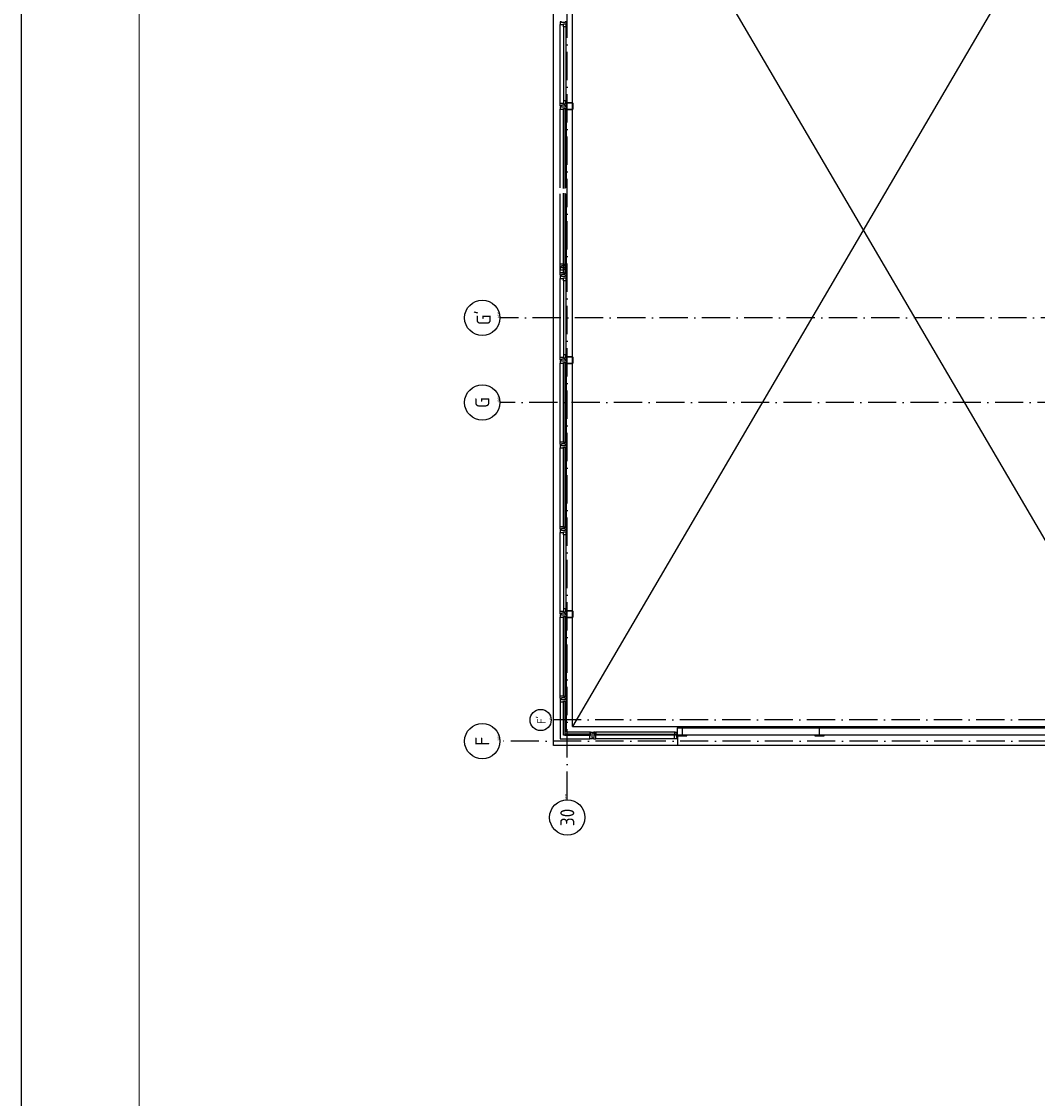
# Model space of a CAD drawing. Header units: millimetres. Extents: x -6587 to 112885, y 244 to 84344.
# Tile 8 of 50: x -6587 to 15010, y 34108 to 57005. Entities that reach past the tile are written whole.
import ezdxf
from ezdxf.enums import TextEntityAlignment as Align

# ---------------------------------------------------------------- set-up
doc = ezdxf.new("R2010")
doc.units = ezdxf.units.MM
doc.header["$LTSCALE"] = 100
doc.linetypes.add('DASHDOT', pattern=[9, 6, -1.5, 0, -1.5])
doc.layers.get('0').update_dxf_attribs({"linetype": 'CONTINUOUS'})
for name, color, linetype in [('AL$1----_ALGEMEEN', 7, 'CONTINUOUS'), ('AL$7----_STRAMIEN', 1, 'DASHDOT'), ('AL21----_BUITENWAND', 4, 'CONTINUOUS'), ('AL22----_BINNENWAND', 7, 'CONTINUOUS'), ('AL31----_BUITENKOZ', 7, 'CONTINUOUS'), ('ALN-----_BLOCKNAAM', 2, 'CONTINUOUS'), ('ALXOU---_GLAS', 7, 'CONTINUOUS'), ('LIJN025', 10, 'CONTINUOUS'), ('LIJN050', 90, 'CONTINUOUS'), ('TEKST25', 10, 'CONTINUOUS'), ('TEKST35', 50, 'CONTINUOUS'), ('TEKST50', 3, 'CONTINUOUS')]:
    doc.layers.add(name, color=color, linetype=linetype)
doc.styles.add('ISO', font='ISO.SHX')
doc.styles.add('ROMAND', font='romand')
doc.styles.get("Standard").update_dxf_attribs({"font": 'iso.shx'})

# ---------------------------------------------------------------- blocks, each defined once
blk = doc.blocks.new('A0-G')
at = {"layer": 'LIJN025'}
blk.add_lwpolyline([(1189, 841), (1189, 0), (0, 0), (0, 841)], close=True, dxfattribs=at)
at = {"layer": 'LIJN050', "const_width": 0.2}
blk.add_lwpolyline([(1184, 836), (25, 836), (25, 5), (1184, 5)], close=True, dxfattribs=at)
at = {"layer": 'TEKST25', "style": 'ROMAND', "width": 2.899115}
blk.add_attdef('STATUS', text='', height=2.5, dxfattribs=at).set_placement((1143, 71.5), (1182, 71.5), align=Align.FIT)
at = {"layer": 'TEKST25', "style": 'ISO'}
for tag, p in [('E', (1144.25, 66)), ('NAAM-E', (1155.75, 66)), ('DATUM-E', (1174, 66)), ('D', (1144.25, 61)), ('NAAM-D', (1155.75, 61)), ('DATUM-D', (1174, 61)), ('C', (1144.25, 56)), ('NAAM-C', (1155.75, 56)), ('DATUM-C', (1174, 56)), ('B', (1144.25, 51)), ('NAAM-B', (1155.75, 51)), ('DATUM-B', (1174, 51)), ('A', (1144.25, 46)), ('NAAM-A', (1155.75, 46)), ('DATUM-A', (1174, 46))]:
    blk.add_attdef(tag, text='', height=2.5, dxfattribs=at).set_placement(p, align=Align.CENTER)
for tag, p in [('DATUM', (1021.75, 36.25)), ('SCHAAL', (1057, 36.25)), ('GETEKEND', (1087.25, 36.25)), ('GECONTOL.', (1122, 36.25)), ('FORMAAT', (1152.25, 28.25))]:
    blk.add_attdef(tag, p, '', height=2.5, dxfattribs=at)
at = {"layer": 'TEKST35', "style": 'ISO'}
for tag, p in [('PROJECT', (1023.5, 72.5)), ('PLAATS', (1023.5, 63.5)), ('INSTALLATIE-REGEL1', (1023.5, 52.5)), ('INSTALLATIE-REGEL2', (1023.5, 43.5))]:
    blk.add_attdef(tag, p, '', height=4, dxfattribs=at)
blk.add_attdef('PROJ.NR.', text='', height=4, dxfattribs=at).set_placement((1170, 23), align=Align.CENTER)
at = {"layer": 'TEKST50', "style": 'ISO'}
blk.add_attdef('FILE-NAAM', text='', height=5, dxfattribs=at).set_placement((1162.5, 7.5), align=Align.CENTER)
blk = doc.blocks.new('1010')
at = {"layer": 'AL$7----_STRAMIEN', "color": 7, "linetype": 'Continuous'}
blk.add_circle((0, 750), 750, dxfattribs=at)
at = {"layer": 'AL$7----_STRAMIEN', "color": 3, "linetype": 'Continuous'}
blk.add_attdef('STR-NAAM', text='', height=600, rotation=360, dxfattribs=at).set_placement((0, 750), align=Align.MIDDLE)
at = {"layer": 'ALN-----_BLOCKNAAM', "linetype": 'Continuous'}
blk.add_text('1010', height=100, dxfattribs=at).set_placement((0, 0))
blk = doc.blocks.new('1011')
at = {"layer": 'AL$7----_STRAMIEN', "color": 7, "linetype": 'Continuous'}
blk.add_circle((-750, 0), 750, dxfattribs=at)
at = {"layer": 'AL$7----_STRAMIEN', "color": 3, "linetype": 'Continuous'}
blk.add_attdef('STR-NAAM', text='', height=600, rotation=360, dxfattribs=at).set_placement((-750, 0), align=Align.MIDDLE)
at = {"layer": 'ALN-----_BLOCKNAAM', "linetype": 'Continuous'}
blk.add_text('1011', height=100, dxfattribs=at).set_placement((0, 0))

msp = doc.modelspace()

# ---------------------------------------------------------------- linework, layer by layer
at = {"color": 8, "linetype": 'Continuous'}
for p, q in [((4999.8, 55263), (4999.8, 55147)), ((5007.8, 55263), (5007.8, 55147)), ((5127.8, 55275), (5011.8, 55275)), ((5127.8, 55267), (5011.8, 55267)), ((5131.8, 55147), (5131.8, 55263)), ((5139.8, 55147), (5139.8, 55263)), ((5011.8, 55143), (5127.8, 55143)), ((5011.8, 55135), (5127.8, 55135)), ((4999.8, 49863), (4999.8, 49747)), ((5007.8, 49863), (5007.8, 49747)), ((5127.8, 49875), (5011.8, 49875)), ((5127.8, 49867), (5011.8, 49867)), ((5011.8, 49743), (5127.8, 49743)), ((5011.8, 49735), (5127.8, 49735)), ((5131.8, 49747), (5131.8, 49863)), ((5139.8, 49747), (5139.8, 49863)), ((4999.8, 44463), (4999.8, 44347)), ((5007.8, 44463), (5007.8, 44347)), ((5127.8, 44475), (5011.8, 44475)), ((5127.8, 44467), (5011.8, 44467)), ((5131.8, 44347), (5131.8, 44463)), ((5139.8, 44347), (5139.8, 44463)), ((5011.8, 44343), (5127.8, 44343)), ((5011.8, 44335), (5127.8, 44335)), ((7559.8, 42005), (7359.8, 42005)), ((7359.8, 42005), (7359.8, 41995)), ((7359.8, 41995), (7438.6, 41995)), ((7456.6, 41977), (7456.6, 41843)), ((7463.1, 41843), (7463.1, 41977)), ((7481.1, 41995), (7559.8, 41995)), ((7559.8, 41995), (7559.8, 42005)), ((7438.6, 41825), (7359.8, 41825)), ((7359.8, 41825), (7359.8, 41815)), ((7359.8, 41815), (7559.8, 41815)), ((7559.8, 41825), (7481.1, 41825)), ((7559.8, 41815), (7559.8, 41825))]:
    msp.add_line(p, q, dxfattribs=at)
msp.add_lwpolyline([(10378.1, 41977, -0.4142136), (10396.1, 41995), (10474.8, 41995), (10474.8, 42005), (10274.8, 42005), (10274.8, 41995), (10353.6, 41995, -0.4142136), (10371.6, 41977), (10371.6, 41843, -0.4142136), (10353.6, 41825), (10274.8, 41825), (10274.8, 41815), (10474.8, 41815), (10474.8, 41825), (10396.1, 41825, -0.4142136), (10378.1, 41843)], format="xyb", close=True, dxfattribs=at)
for centre, radius, start, end in [((5011.8, 55263), 12, 90, 180), ((5011.8, 55263), 4, 90, 180), ((5127.8, 55263), 12, 0, 90), ((5127.8, 55263), 4, 0, 90), ((5011.8, 55147), 12, 180, 270), ((5011.8, 55147), 4, 180, 270), ((5127.8, 55147), 4, 270, 0), ((5127.8, 55147), 12, 270, 0), ((5011.8, 49863), 12, 90, 180), ((5011.8, 49747), 12, 180, 270), ((5011.8, 49863), 4, 90, 180), ((5011.8, 49747), 4, 180, 270), ((5127.8, 49863), 12, 0, 90), ((5127.8, 49863), 4, 0, 90), ((5127.8, 49747), 4, 270, 0), ((5127.8, 49747), 12, 270, 0), ((5011.8, 44463), 12, 90, 180), ((5011.8, 44463), 4, 90, 180), ((5127.8, 44463), 12, 0, 90), ((5127.8, 44463), 4, 0, 90), ((5011.8, 44347), 12, 180, 270), ((5011.8, 44347), 4, 180, 270), ((5127.8, 44347), 4, 270, 0), ((5127.8, 44347), 12, 270, 0), ((7438.6, 41977), 18, 0, 90), ((7481.1, 41977), 18, 90, 180), ((7438.6, 41843), 18, 270, 0), ((7481.1, 41843), 18, 180, 270)]:
    msp.add_arc(centre, radius, start, end, dxfattribs=at)
at = {"layer": 'AL$1----_ALGEMEEN', "color": 8}
for p, q in [((5124.8, 63120), (17484.8, 42020)), ((17484.8, 63120), (5124.8, 42020)), ((5124.8, 42020), (17484.8, 42020))]:
    msp.add_line(p, q, dxfattribs=at)
at = {"layer": 'AL$7----_STRAMIEN', "color": 1}
for p, q in [((5014.8, 40457.6), (5014.8, 76734.4)), ((26480.1, 50705), (3582.8, 50705)), ((28210, 48905), (3582.8, 48905)), ((76417.2, 42155), (4672.8, 42155)), ((81821.1, 41705), (3582.8, 41705))]:
    msp.add_line(p, q, dxfattribs=at)
at = {"layer": 'AL21----_BUITENWAND', "color": 8}
for p, q in [((4719.8, 41615), (4719.8, 62405)), ((7359.8, 41985), (17484.8, 41985)), ((7359.8, 41835), (7359.8, 41985)), ((17484.8, 41835), (7359.8, 41835)), ((7359.8, 41815), (7359.8, 41615)), ((7359.8, 41615), (4719.8, 41615)), ((17254.8, 41615), (7359.8, 41615))]:
    msp.add_line(p, q, dxfattribs=at)
at = {"layer": 'AL22----_BINNENWAND', "color": 8}
msp.add_line((5124.8, 42020), (5124.8, 62405), dxfattribs=at)
at = {"layer": 'AL31----_BUITENKOZ', "color": 8, "linetype": 'Continuous'}
for p, q in [((4866.8, 56996), (4860.8, 56996)), ((4860.8, 56996), (4860.8, 56977.1)), ((4860.8, 56977.1), (4860.8, 56940)), ((4860.8, 56940), (4867.8, 56940)), ((4880.8, 56996), (4866.8, 56996)), ((4867.8, 56940), (4871.8, 56940)), ((4871.8, 56940), (4879.8, 56940)), ((4879.8, 56940), (4932.8, 56940)), ((4889.8, 56996), (4880.8, 56996)), ((4880.8, 56996), (4880.8, 56996)), ((4889.8, 56982), (4889.8, 56996)), ((4969.8, 56982), (4889.8, 56982)), ((4932.8, 56940), (4932.8, 56957)), ((4932.8, 56957), (4999.8, 56957)), ((4932.8, 56957), (4986.8, 56957)), ((4932.8, 56890), (4932.8, 56957)), ((4986.8, 56890), (4932.8, 56890)), ((4979.8, 56996), (4969.8, 56996)), ((4969.8, 56996), (4969.8, 56982)), ((4993.8, 56996), (4979.8, 56996)), ((4979.8, 56996), (4979.8, 56996)), ((4986.8, 56957), (4986.8, 56890)), ((4999.8, 56996), (4993.8, 56996)), ((4999.8, 56957), (4999.8, 56996)), ((4860.8, 55232.9), (4860.8, 55270)), ((4860.8, 55270), (4867.8, 55270)), ((4860.8, 55214), (4860.8, 55232.9)), ((4866.8, 55214), (4860.8, 55214)), ((4866.8, 55196), (4860.8, 55196)), ((4860.8, 55196), (4860.8, 55177.1)), ((4880.3, 55214), (4866.8, 55214)), ((4880.8, 55196), (4866.8, 55196)), ((4867.8, 55270), (4871.8, 55270)), ((4871.8, 55270), (4879.8, 55270)), ((4879.8, 55270), (4932.8, 55270)), ((4890.3, 55214), (4880.3, 55214)), ((4880.3, 55214), (4880.3, 55214)), ((4889.8, 55196), (4880.8, 55196)), ((4880.8, 55196), (4880.8, 55196)), ((4889.8, 55182), (4889.8, 55196)), ((4969.8, 55182), (4889.8, 55182)), ((4970.3, 55228), (4890.3, 55228)), ((4890.3, 55228), (4890.3, 55214)), ((4986.8, 55320), (4932.8, 55320)), ((4932.8, 55320), (4932.8, 55253)), ((4932.8, 55270), (4932.8, 55253)), ((4932.8, 55253), (4999.8, 55253)), ((4932.8, 55253), (4986.8, 55253)), ((4979.8, 55196), (4969.8, 55196)), ((4969.8, 55196), (4969.8, 55182)), ((4970.3, 55214), (4970.3, 55228)), ((4979.8, 55214), (4970.3, 55214)), ((4993.8, 55214), (4979.8, 55214)), ((4979.8, 55214), (4979.8, 55214)), ((4993.8, 55196), (4979.8, 55196)), ((4979.8, 55196), (4979.8, 55196)), ((4986.8, 55253), (4986.8, 55320)), ((4999.8, 55214), (4993.8, 55214)), ((4999.8, 55196), (4993.8, 55196)), ((4999.8, 55253), (4999.8, 55214)), ((4999.8, 55157), (4999.8, 55196)), ((4860.8, 55177.1), (4860.8, 55140)), ((4860.8, 55140), (4867.8, 55140)), ((4867.8, 55140), (4871.8, 55140)), ((4871.8, 55140), (4879.8, 55140)), ((4879.8, 55140), (4932.8, 55140)), ((4932.8, 55140), (4932.8, 55157)), ((4932.8, 55157), (4999.8, 55157)), ((4962.8, 55157), (4994.8, 55157)), ((4962.8, 55140), (4962.8, 55157)), ((4999.8, 55140), (4962.8, 55140)), ((4994.8, 55157), (4994.8, 55152)), ((4994.8, 55152), (4999.8, 55152)), ((4999.8, 55152), (4999.8, 55140)), ((4860.8, 51816.5), (4860.8, 51853.6)), ((4860.8, 51853.6), (4867.8, 51853.6)), ((4860.8, 51797.6), (4860.8, 51816.5)), ((4866.8, 51797.6), (4860.8, 51797.6)), ((4866.8, 51779.6), (4860.8, 51779.6)), ((4860.8, 51779.6), (4860.8, 51760.6)), ((4860.8, 51760.6), (4860.8, 51723.6)), ((4880.3, 51797.6), (4866.8, 51797.6)), ((4880.8, 51779.6), (4866.8, 51779.6)), ((4867.8, 51853.6), (4871.8, 51853.6)), ((4871.8, 51853.6), (4879.8, 51853.6)), ((4879.8, 51853.6), (4932.8, 51853.6)), ((4890.3, 51797.6), (4880.3, 51797.6)), ((4880.3, 51797.6), (4880.3, 51797.6)), ((4889.8, 51779.6), (4880.8, 51779.6)), ((4880.8, 51779.6), (4880.8, 51779.6)), ((4889.8, 51765.6), (4889.8, 51779.6)), ((4969.8, 51765.6), (4889.8, 51765.6)), ((4970.3, 51811.6), (4890.3, 51811.6)), ((4890.3, 51811.6), (4890.3, 51797.6)), ((4932.8, 51853.6), (4932.8, 51836.6)), ((4932.8, 51836.6), (4999.8, 51836.6)), ((4999.8, 51853.6), (4962.8, 51853.6)), ((4962.8, 51853.6), (4962.8, 51836.6)), ((4962.8, 51836.6), (4994.8, 51836.6)), ((4979.8, 51779.6), (4969.8, 51779.6)), ((4969.8, 51779.6), (4969.8, 51765.6)), ((4970.3, 51797.6), (4970.3, 51811.6)), ((4979.8, 51797.6), (4970.3, 51797.6)), ((4993.8, 51797.6), (4979.8, 51797.6)), ((4979.8, 51797.6), (4979.8, 51797.6)), ((4993.8, 51779.6), (4979.8, 51779.6)), ((4979.8, 51779.6), (4979.8, 51779.6)), ((4999.8, 51797.6), (4993.8, 51797.6)), ((4999.8, 51779.6), (4993.8, 51779.6)), ((4994.8, 51836.6), (4994.8, 51841.6)), ((4994.8, 51841.6), (4999.8, 51841.6)), ((4999.8, 51841.6), (4999.8, 51853.6)), ((4999.8, 51836.6), (4999.8, 51797.6)), ((4999.8, 51740.6), (4999.8, 51779.6)), ((4860.8, 51723.6), (4867.8, 51723.6)), ((4860.8, 51632.9), (4860.8, 51670)), ((4860.8, 51670), (4867.8, 51670)), ((4860.8, 51614), (4860.8, 51632.9)), ((4866.8, 51614), (4860.8, 51614)), ((4866.8, 51596), (4860.8, 51596)), ((4860.8, 51596), (4860.8, 51577.1)), ((4860.8, 51577.1), (4860.8, 51540)), ((4860.8, 51540), (4867.8, 51540)), ((4880.3, 51614), (4866.8, 51614)), ((4880.8, 51596), (4866.8, 51596)), ((4867.8, 51723.6), (4871.8, 51723.6)), ((4867.8, 51670), (4871.8, 51670)), ((4867.8, 51540), (4871.8, 51540)), ((4871.8, 51723.6), (4879.8, 51723.6)), ((4871.8, 51670), (4879.8, 51670)), ((4871.8, 51540), (4879.8, 51540)), ((4879.8, 51723.6), (4932.8, 51723.6)), ((4879.8, 51670), (4932.8, 51670)), ((4879.8, 51540), (4932.8, 51540)), ((4890.3, 51614), (4880.3, 51614)), ((4880.3, 51614), (4880.3, 51614)), ((4889.8, 51596), (4880.8, 51596)), ((4880.8, 51596), (4880.8, 51596)), ((4889.8, 51582), (4889.8, 51596)), ((4969.8, 51582), (4889.8, 51582)), ((4970.3, 51628), (4890.3, 51628)), ((4890.3, 51628), (4890.3, 51614)), ((4932.8, 51723.6), (4932.8, 51740.6)), ((4932.8, 51740.6), (4999.8, 51740.6)), ((4932.8, 51670), (4932.8, 51653)), ((4932.8, 51653), (4999.8, 51653)), ((4932.8, 51540), (4932.8, 51557)), ((4932.8, 51557), (4999.8, 51557)), ((4932.8, 51557), (4986.8, 51557)), ((4932.8, 51490), (4932.8, 51557)), ((4962.8, 51740.6), (4994.8, 51740.6)), ((4962.8, 51723.6), (4962.8, 51740.6)), ((4999.8, 51723.6), (4962.8, 51723.6)), ((4999.8, 51670), (4962.8, 51670)), ((4962.8, 51670), (4962.8, 51653)), ((4962.8, 51653), (4994.8, 51653)), ((4979.8, 51596), (4969.8, 51596)), ((4969.8, 51596), (4969.8, 51582)), ((4970.3, 51614), (4970.3, 51628)), ((4979.8, 51614), (4970.3, 51614)), ((4993.8, 51614), (4979.8, 51614)), ((4979.8, 51614), (4979.8, 51614)), ((4993.8, 51596), (4979.8, 51596)), ((4979.8, 51596), (4979.8, 51596)), ((4986.8, 51557), (4986.8, 51490)), ((4999.8, 51614), (4993.8, 51614)), ((4999.8, 51596), (4993.8, 51596)), ((4994.8, 51740.6), (4994.8, 51735.6)), ((4994.8, 51735.6), (4999.8, 51735.6)), ((4994.8, 51653), (4994.8, 51658)), ((4994.8, 51658), (4999.8, 51658)), ((4999.8, 51735.6), (4999.8, 51723.6)), ((4999.8, 51658), (4999.8, 51670)), ((4999.8, 51653), (4999.8, 51614)), ((4999.8, 51557), (4999.8, 51596)), ((4986.8, 51490), (4932.8, 51490)), ((4986.8, 49920), (4932.8, 49920)), ((4932.8, 49920), (4932.8, 49853)), ((4986.8, 49853), (4986.8, 49920)), ((4860.8, 49832.9), (4860.8, 49870)), ((4860.8, 49870), (4867.8, 49870)), ((4860.8, 49814), (4860.8, 49832.9)), ((4866.8, 49814), (4860.8, 49814)), ((4866.8, 49796), (4860.8, 49796)), ((4860.8, 49796), (4860.8, 49777.1)), ((4860.8, 49777.1), (4860.8, 49740)), ((4860.8, 49740), (4867.8, 49740)), ((4880.3, 49814), (4866.8, 49814)), ((4880.8, 49796), (4866.8, 49796)), ((4867.8, 49870), (4871.8, 49870)), ((4867.8, 49740), (4871.8, 49740)), ((4871.8, 49870), (4879.8, 49870)), ((4871.8, 49740), (4879.8, 49740)), ((4879.8, 49870), (4932.8, 49870)), ((4879.8, 49740), (4932.8, 49740)), ((4890.3, 49814), (4880.3, 49814)), ((4880.3, 49814), (4880.3, 49814)), ((4889.8, 49796), (4880.8, 49796)), ((4880.8, 49796), (4880.8, 49796)), ((4889.8, 49782), (4889.8, 49796)), ((4969.8, 49782), (4889.8, 49782)), ((4970.3, 49828), (4890.3, 49828)), ((4890.3, 49828), (4890.3, 49814)), ((4932.8, 49870), (4932.8, 49853)), ((4932.8, 49853), (4999.8, 49853)), ((4932.8, 49853), (4986.8, 49853)), ((4932.8, 49740), (4932.8, 49757)), ((4932.8, 49757), (4999.8, 49757)), ((4962.8, 49757), (4994.8, 49757)), ((4962.8, 49740), (4962.8, 49757)), ((4999.8, 49740), (4962.8, 49740)), ((4979.8, 49796), (4969.8, 49796)), ((4969.8, 49796), (4969.8, 49782)), ((4970.3, 49814), (4970.3, 49828)), ((4979.8, 49814), (4970.3, 49814)), ((4993.8, 49814), (4979.8, 49814)), ((4979.8, 49814), (4979.8, 49814)), ((4993.8, 49796), (4979.8, 49796)), ((4979.8, 49796), (4979.8, 49796)), ((4999.8, 49814), (4993.8, 49814)), ((4999.8, 49796), (4993.8, 49796)), ((4994.8, 49757), (4994.8, 49752)), ((4994.8, 49752), (4999.8, 49752)), ((4999.8, 49853), (4999.8, 49814)), ((4999.8, 49757), (4999.8, 49796)), ((4999.8, 49752), (4999.8, 49740)), ((4860.8, 48032.9), (4860.8, 48070)), ((4860.8, 48070), (4867.8, 48070)), ((4860.8, 48014), (4860.8, 48032.9)), ((4866.8, 48014), (4860.8, 48014)), ((4866.8, 47996), (4860.8, 47996)), ((4860.8, 47996), (4860.8, 47977.1)), ((4860.8, 47977.1), (4860.8, 47940)), ((4860.8, 47940), (4867.8, 47940)), ((4880.3, 48014), (4866.8, 48014)), ((4880.8, 47996), (4866.8, 47996)), ((4867.8, 48070), (4871.8, 48070)), ((4867.8, 47940), (4871.8, 47940)), ((4871.8, 48070), (4879.8, 48070)), ((4871.8, 47940), (4879.8, 47940)), ((4879.8, 48070), (4932.8, 48070)), ((4879.8, 47940), (4932.8, 47940)), ((4890.3, 48014), (4880.3, 48014)), ((4880.3, 48014), (4880.3, 48014)), ((4889.8, 47996), (4880.8, 47996)), ((4880.8, 47996), (4880.8, 47996)), ((4889.8, 47982), (4889.8, 47996)), ((4969.8, 47982), (4889.8, 47982)), ((4970.3, 48028), (4890.3, 48028)), ((4890.3, 48028), (4890.3, 48014)), ((4932.8, 48070), (4932.8, 48053)), ((4932.8, 48053), (4999.8, 48053)), ((4932.8, 47940), (4932.8, 47957)), ((4932.8, 47957), (4999.8, 47957)), ((4999.8, 48070), (4962.8, 48070)), ((4962.8, 48070), (4962.8, 48053)), ((4962.8, 48053), (4994.8, 48053)), ((4962.8, 47957), (4994.8, 47957)), ((4962.8, 47940), (4962.8, 47957)), ((4999.8, 47940), (4962.8, 47940)), ((4979.8, 47996), (4969.8, 47996)), ((4969.8, 47996), (4969.8, 47982)), ((4970.3, 48014), (4970.3, 48028)), ((4979.8, 48014), (4970.3, 48014)), ((4993.8, 48014), (4979.8, 48014)), ((4979.8, 48014), (4979.8, 48014)), ((4993.8, 47996), (4979.8, 47996)), ((4979.8, 47996), (4979.8, 47996)), ((4999.8, 48014), (4993.8, 48014)), ((4999.8, 47996), (4993.8, 47996)), ((4994.8, 48053), (4994.8, 48058)), ((4994.8, 48058), (4999.8, 48058)), ((4994.8, 47957), (4994.8, 47952)), ((4994.8, 47952), (4999.8, 47952)), ((4999.8, 48058), (4999.8, 48070)), ((4999.8, 48053), (4999.8, 48014)), ((4999.8, 47957), (4999.8, 47996)), ((4999.8, 47952), (4999.8, 47940)), ((4860.8, 46232.9), (4860.8, 46270)), ((4860.8, 46270), (4867.8, 46270)), ((4867.8, 46270), (4871.8, 46270)), ((4871.8, 46270), (4879.8, 46270)), ((4879.8, 46270), (4932.8, 46270)), ((4932.8, 46270), (4932.8, 46253)), ((4932.8, 46253), (4999.8, 46253)), ((4999.8, 46270), (4962.8, 46270)), ((4962.8, 46270), (4962.8, 46253)), ((4962.8, 46253), (4994.8, 46253)), ((4994.8, 46253), (4994.8, 46258)), ((4994.8, 46258), (4999.8, 46258)), ((4999.8, 46258), (4999.8, 46270)), ((4999.8, 46253), (4999.8, 46214)), ((4860.8, 46214), (4860.8, 46232.9)), ((4866.8, 46214), (4860.8, 46214)), ((4866.8, 46196), (4860.8, 46196)), ((4860.8, 46196), (4860.8, 46177.1)), ((4860.8, 46177.1), (4860.8, 46140)), ((4860.8, 46140), (4867.8, 46140)), ((4880.3, 46214), (4866.8, 46214)), ((4880.8, 46196), (4866.8, 46196)), ((4867.8, 46140), (4871.8, 46140)), ((4871.8, 46140), (4879.8, 46140)), ((4879.8, 46140), (4932.8, 46140)), ((4890.3, 46214), (4880.3, 46214)), ((4880.3, 46214), (4880.3, 46214)), ((4889.8, 46196), (4880.8, 46196)), ((4880.8, 46196), (4880.8, 46196)), ((4889.8, 46182), (4889.8, 46196)), ((4969.8, 46182), (4889.8, 46182)), ((4970.3, 46228), (4890.3, 46228)), ((4890.3, 46228), (4890.3, 46214)), ((4932.8, 46140), (4932.8, 46157)), ((4932.8, 46157), (4999.8, 46157)), ((4932.8, 46157), (4986.8, 46157)), ((4932.8, 46090), (4932.8, 46157)), ((4986.8, 46090), (4932.8, 46090)), ((4979.8, 46196), (4969.8, 46196)), ((4969.8, 46196), (4969.8, 46182)), ((4970.3, 46214), (4970.3, 46228)), ((4979.8, 46214), (4970.3, 46214)), ((4993.8, 46214), (4979.8, 46214)), ((4979.8, 46214), (4979.8, 46214)), ((4993.8, 46196), (4979.8, 46196)), ((4979.8, 46196), (4979.8, 46196)), ((4986.8, 46157), (4986.8, 46090)), ((4999.8, 46214), (4993.8, 46214)), ((4999.8, 46196), (4993.8, 46196)), ((4999.8, 46157), (4999.8, 46196)), ((4860.8, 44432.9), (4860.8, 44470)), ((4860.8, 44470), (4867.8, 44470)), ((4860.8, 44414), (4860.8, 44432.9)), ((4867.8, 44470), (4871.8, 44470)), ((4871.8, 44470), (4879.8, 44470)), ((4879.8, 44470), (4932.8, 44470)), ((4970.3, 44428), (4890.3, 44428)), ((4890.3, 44428), (4890.3, 44414)), ((4986.8, 44520), (4932.8, 44520)), ((4932.8, 44520), (4932.8, 44453)), ((4932.8, 44470), (4932.8, 44453)), ((4932.8, 44453), (4999.8, 44453)), ((4932.8, 44453), (4986.8, 44453)), ((4970.3, 44414), (4970.3, 44428)), ((4986.8, 44453), (4986.8, 44520)), ((4999.8, 44453), (4999.8, 44414)), ((4866.8, 44414), (4860.8, 44414)), ((4866.8, 44396), (4860.8, 44396)), ((4860.8, 44396), (4860.8, 44377.1)), ((4860.8, 44377.1), (4860.8, 44340)), ((4860.8, 44340), (4867.8, 44340)), ((4880.3, 44414), (4866.8, 44414)), ((4880.8, 44396), (4866.8, 44396)), ((4867.8, 44340), (4871.8, 44340)), ((4871.8, 44340), (4879.8, 44340)), ((4879.8, 44340), (4932.8, 44340)), ((4890.3, 44414), (4880.3, 44414)), ((4880.3, 44414), (4880.3, 44414)), ((4889.8, 44396), (4880.8, 44396)), ((4880.8, 44396), (4880.8, 44396)), ((4889.8, 44382), (4889.8, 44396)), ((4969.8, 44382), (4889.8, 44382)), ((4932.8, 44340), (4932.8, 44357)), ((4932.8, 44357), (4999.8, 44357)), ((4962.8, 44357), (4994.8, 44357)), ((4962.8, 44340), (4962.8, 44357)), ((4999.8, 44340), (4962.8, 44340)), ((4979.8, 44396), (4969.8, 44396)), ((4969.8, 44396), (4969.8, 44382)), ((4979.8, 44414), (4970.3, 44414)), ((4993.8, 44414), (4979.8, 44414)), ((4979.8, 44414), (4979.8, 44414)), ((4993.8, 44396), (4979.8, 44396)), ((4979.8, 44396), (4979.8, 44396)), ((4999.8, 44414), (4993.8, 44414)), ((4999.8, 44396), (4993.8, 44396)), ((4994.8, 44357), (4994.8, 44352)), ((4994.8, 44352), (4999.8, 44352)), ((4999.8, 44357), (4999.8, 44396)), ((4999.8, 44352), (4999.8, 44340)), ((4860.8, 42632.9), (4860.8, 42670)), ((4860.8, 42670), (4867.8, 42670)), ((4860.8, 42614), (4860.8, 42632.9)), ((4866.8, 42614), (4860.8, 42614)), ((4866.8, 42596.1), (4860.8, 42596.1)), ((4860.8, 42596.1), (4860.8, 42577.2)), ((4880.3, 42614), (4866.8, 42614)), ((4880.8, 42596.1), (4866.8, 42596.1)), ((4867.8, 42670), (4871.8, 42670)), ((4871.8, 42670), (4879.8, 42670)), ((4879.8, 42670), (4932.8, 42670)), ((4890.3, 42614), (4880.3, 42614)), ((4880.3, 42614), (4880.3, 42614)), ((4890.3, 42596.1), (4880.8, 42596.1)), ((4880.8, 42596.1), (4880.8, 42596.1)), ((4970.3, 42628), (4890.3, 42628)), ((4890.3, 42628), (4890.3, 42614)), ((4890.3, 42582.1), (4890.3, 42596.1)), ((4932.8, 42670), (4932.8, 42653)), ((4932.8, 42653), (4999.8, 42653)), ((4999.8, 42670), (4962.8, 42670)), ((4962.8, 42670), (4962.8, 42653)), ((4962.8, 42653), (4994.8, 42653)), ((4970.3, 42614), (4970.3, 42628)), ((4979.8, 42614), (4970.3, 42614)), ((4979.8, 42596.1), (4970.3, 42596.1)), ((4970.3, 42596.1), (4970.3, 42582.1)), ((4993.8, 42614), (4979.8, 42614)), ((4979.8, 42614), (4979.8, 42614)), ((4993.8, 42596.1), (4979.8, 42596.1)), ((4979.8, 42596.1), (4979.8, 42596.1)), ((4999.8, 42614), (4993.8, 42614)), ((4999.8, 42596.1), (4993.8, 42596.1)), ((4994.8, 42653), (4994.8, 42658)), ((4994.8, 42658), (4999.8, 42658)), ((4999.8, 42658), (4999.8, 42670)), ((4999.8, 42653), (4999.8, 42614)), ((4999.8, 42557.1), (4999.8, 42596.1)), ((4860.8, 42577.2), (4860.8, 42540.1)), ((4860.8, 42540.1), (4867.8, 42540.1)), ((4867.8, 42540.1), (4871.8, 42540.1)), ((4871.8, 42540.1), (4879.8, 42540.1)), ((4879.8, 42540.1), (4932.8, 42540.1)), ((4970.3, 42582.1), (4890.3, 42582.1)), ((4932.8, 42540.1), (4932.8, 42557.1)), ((4932.8, 42557.1), (4999.8, 42557.1)), ((4962.8, 42557.1), (4994.8, 42557.1)), ((4962.8, 42540.1), (4962.8, 42557.1)), ((4999.8, 42540.1), (4962.8, 42540.1)), ((4994.8, 42557.1), (4994.8, 42552.1)), ((4994.8, 42552.1), (4999.8, 42552.1)), ((4999.8, 42552.1), (4999.8, 42540.1)), ((5506.8, 41895.1), (5494.8, 41895.1)), ((5494.8, 41895.1), (5494.8, 41858.1)), ((5494.8, 41858.1), (5511.8, 41858.1)), ((5494.8, 41775.1), (5494.8, 41828.1)), ((5494.8, 41828.1), (5511.8, 41828.1)), ((5494.8, 41767.1), (5494.8, 41775.1)), ((5494.8, 41763.1), (5494.8, 41767.1)), ((5494.8, 41756.1), (5494.8, 41763.1)), ((5531.9, 41756.1), (5494.8, 41756.1)), ((5506.8, 41890.1), (5506.8, 41895.1)), ((5511.8, 41890.1), (5506.8, 41890.1)), ((5511.8, 41895.1), (5550.8, 41895.1)), ((5511.8, 41828.1), (5511.8, 41895.1)), ((5511.8, 41858.1), (5511.8, 41890.1)), ((5550.8, 41756.1), (5531.9, 41756.1)), ((5550.8, 41865.6), (5536.8, 41865.6)), ((5536.8, 41865.6), (5536.8, 41785.6)), ((5536.8, 41785.6), (5550.8, 41785.6)), ((5550.8, 41895.1), (5550.8, 41889.1)), ((5550.8, 41889.1), (5550.8, 41875.1)), ((5550.8, 41875.1), (5550.8, 41875.1)), ((5550.8, 41875.1), (5550.8, 41865.6)), ((5550.8, 41785.6), (5550.8, 41776.1)), ((5550.8, 41776.1), (5550.8, 41776.1)), ((5550.8, 41776.1), (5550.8, 41762.1)), ((5550.8, 41762.1), (5550.8, 41756.1)), ((5607.8, 41895), (5568.8, 41895)), ((5568.8, 41895), (5568.8, 41889)), ((5568.8, 41889), (5568.8, 41875)), ((5568.8, 41875), (5568.8, 41875)), ((5568.8, 41875), (5568.8, 41865)), ((5568.8, 41865), (5582.8, 41865)), ((5582.8, 41785), (5568.8, 41785)), ((5568.8, 41785), (5568.8, 41776)), ((5568.8, 41776), (5568.8, 41776)), ((5568.8, 41776), (5568.8, 41762)), ((5568.8, 41762), (5568.8, 41756)), ((5568.8, 41756), (5587.8, 41756)), ((5582.8, 41865), (5582.8, 41785)), ((5587.8, 41756), (5624.8, 41756)), ((5607.8, 41828), (5607.8, 41895)), ((5607.8, 41858), (5607.8, 41890)), ((5607.8, 41890), (5612.8, 41890)), ((5624.8, 41858), (5607.8, 41858)), ((5624.8, 41828), (5607.8, 41828)), ((5612.8, 41890), (5612.8, 41895)), ((5612.8, 41895), (5624.8, 41895)), ((5624.8, 41895), (5624.8, 41858)), ((5624.8, 41775), (5624.8, 41828)), ((5624.8, 41767), (5624.8, 41775)), ((5624.8, 41763), (5624.8, 41767)), ((5624.8, 41756), (5624.8, 41763)), ((7306.8, 41895), (7294.8, 41895)), ((7294.8, 41895), (7294.8, 41858)), ((7294.8, 41858), (7311.8, 41858)), ((7294.8, 41775), (7294.8, 41828)), ((7294.8, 41828), (7311.8, 41828)), ((7294.8, 41767), (7294.8, 41775)), ((7294.8, 41763), (7294.8, 41767)), ((7294.8, 41756), (7294.8, 41763)), ((7331.9, 41756), (7294.8, 41756)), ((7306.8, 41890), (7306.8, 41895)), ((7311.8, 41890), (7306.8, 41890)), ((7311.8, 41895), (7350.8, 41895)), ((7311.8, 41828), (7311.8, 41895)), ((7311.8, 41858), (7311.8, 41890)), ((7350.8, 41756), (7331.9, 41756)), ((7350.8, 41865.5), (7336.8, 41865.5)), ((7336.8, 41865.5), (7336.8, 41785.5)), ((7336.8, 41785.5), (7350.8, 41785.5)), ((7350.8, 41895), (7350.8, 41889)), ((7350.8, 41889), (7350.8, 41875)), ((7350.8, 41875), (7350.8, 41875)), ((7350.8, 41875), (7350.8, 41865.5)), ((7350.8, 41785.5), (7350.8, 41775.5)), ((7350.8, 41775.5), (7350.8, 41775.5)), ((7350.8, 41775.5), (7350.8, 41762)), ((7350.8, 41762), (7350.8, 41756))]:
    msp.add_line(p, q, dxfattribs=at)
at = {"layer": 'AL31----_BUITENKOZ', "color": 8}
for p, q in [((4860.8, 55270), (4860.8, 56940)), ((4932.8, 56890), (4932.8, 55320)), ((4986.8, 56890), (4986.8, 55320)), ((4860.8, 53470), (4860.8, 55140)), ((4999.8, 53470), (4999.8, 55140)), ((4860.8, 51670), (4860.8, 53340)), ((4999.8, 51670), (4999.8, 53340)), ((4860.8, 49870), (4860.8, 51540)), ((4932.8, 51490), (4932.8, 49920)), ((4986.8, 51490), (4986.8, 49920)), ((4860.8, 48070), (4860.8, 49740)), ((4999.8, 48070), (4999.8, 49740)), ((4860.8, 46270), (4860.8, 47940)), ((4999.8, 46270), (4999.8, 47940)), ((4860.8, 44470), (4860.8, 46140)), ((4932.8, 46090), (4932.8, 44520)), ((4986.8, 46090), (4986.8, 44520)), ((4860.8, 42670), (4860.8, 44340)), ((4999.8, 42670), (4999.8, 44340)), ((4860.8, 42540.1), (4860.8, 41756.1)), ((4999.8, 41895.1), (4999.8, 42540.1)), ((4860.8, 41756.1), (5494.8, 41756.1)), ((5494.8, 41895.1), (4999.8, 41895.1)), ((7294.8, 41895), (5624.8, 41895)), ((7294.8, 41756), (5624.8, 41756))]:
    msp.add_line(p, q, dxfattribs=at)
at = {"layer": 'ALXOU---_GLAS', "color": 8}
for p, q in [((4934.8, 55155), (4960.8, 55155)), ((4934.8, 53455), (4934.8, 55155)), ((4960.8, 55155), (4960.8, 53455)), ((4934.8, 51655), (4934.8, 53355)), ((4960.8, 53355), (4960.8, 51655)), ((4960.8, 51838.6), (4934.8, 51838.6)), ((4934.8, 51738.6), (4960.8, 51738.6)), ((4960.8, 51655), (4934.8, 51655)), ((4934.8, 49755), (4960.8, 49755)), ((4934.8, 48055), (4934.8, 49755)), ((4960.8, 49755), (4960.8, 48055)), ((4960.8, 48055), (4934.8, 48055)), ((4934.8, 47955), (4960.8, 47955)), ((4934.8, 46255), (4934.8, 47955)), ((4960.8, 47955), (4960.8, 46255)), ((4960.8, 46255), (4934.8, 46255)), ((4934.8, 44355), (4960.8, 44355)), ((4934.8, 42655), (4934.8, 44355)), ((4960.8, 44355), (4960.8, 42655)), ((4960.8, 42655), (4934.8, 42655)), ((4934.8, 42555.1), (4960.8, 42555.1)), ((4934.8, 41830.1), (4934.8, 42555.1)), ((4960.8, 42555.1), (4960.8, 41830.1)), ((4960.8, 41830.1), (4934.8, 41830.1)), ((5509.8, 41856.1), (4960.8, 41856.1)), ((4960.8, 41856.1), (4960.8, 41830.1)), ((4960.8, 41830.1), (5509.8, 41830.1)), ((5509.8, 41830.1), (5509.8, 41856.1)), ((5609.8, 41830), (5609.8, 41856)), ((5609.8, 41856), (7309.8, 41856)), ((7309.8, 41830), (5609.8, 41830)), ((7309.8, 41856), (7309.8, 41830))]:
    msp.add_line(p, q, dxfattribs=at)

# ---------------------------------------------------------------- block references
at = {"xscale": 100, "yscale": 100, "zscale": 100}
msp.add_blockref('A0-G', (-6587, 243.8), dxfattribs=at)
at = {"layer": 'AL$7----_STRAMIEN', "rotation": 90}
for name, p, xscale, yscale, zscale, values in [('1010', (3582.8, 50705), 0.5, 0.5, 0.5, {'STR-NAAM': "G'"}), ('1010', (3582.8, 48905), 0.5, 0.5, 0.5, {'STR-NAAM': 'G'}), ('1010', (4672.8, 42155), 0.3, 0.3, 0.3, {'STR-NAAM': "F'"}), ('1010', (3582.8, 41705), 0.5, 0.5, 0.5, {'STR-NAAM': 'F'}), ('1011', (5014.8, 40457.6), 0.5, 0.5, 0.5, {'STR-NAAM': '30'})]:
    msp.add_blockref(name, p, dxfattribs=dict(at, xscale=xscale, yscale=yscale, zscale=zscale)).add_auto_attribs(values)

doc.saveas('drawing.dxf')
